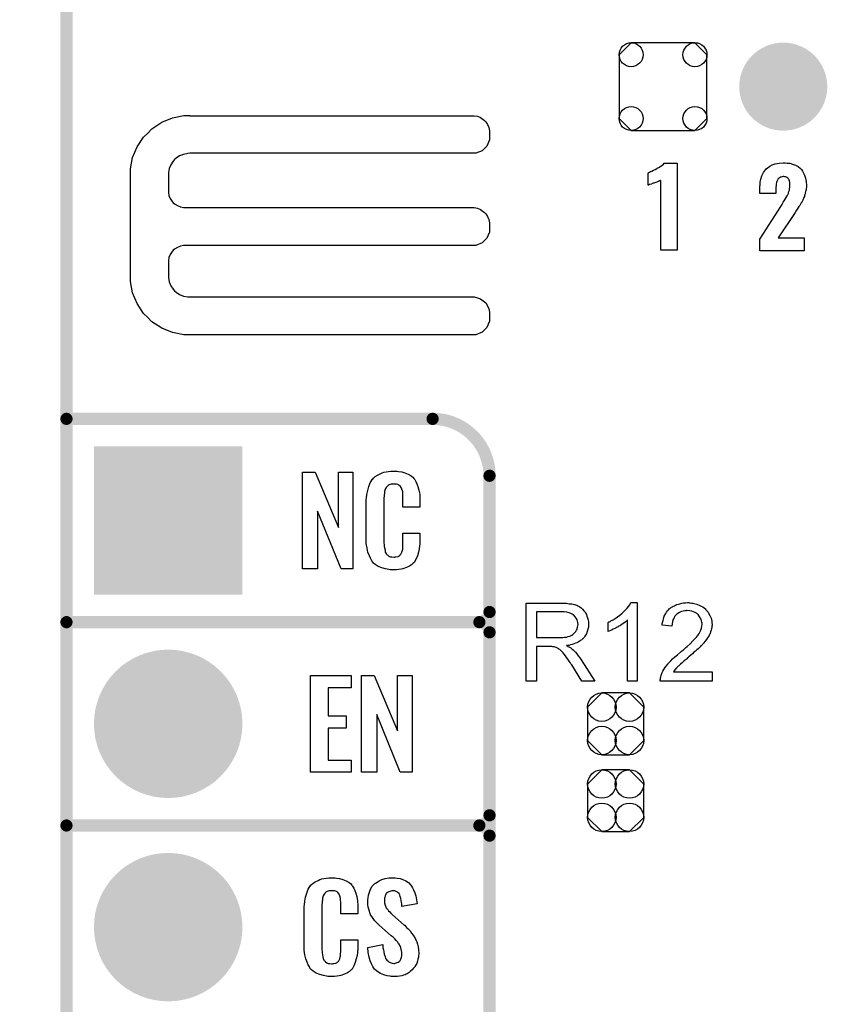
# Model space of a CAD drawing. Extents: x -0.07 to 0.95, y -0.15 to 2.1.
# Tile 7 of 13: x -0.07 to 0.32, y 0.46 to 0.95. Entities that reach past the tile are written whole.
import ezdxf

# ---------------------------------------------------------------- set-up
doc = ezdxf.new("R2010")
doc.units = 0
doc.layers.get('0').update_dxf_attribs({"linetype": 'CONTINUOUS'})
for name, color, linetype in [('gko', 6, 'CONTINUOUS'), ('gto', 2, 'CONTINUOUS'), ('gts', 1, 'CONTINUOUS')]:
    doc.layers.add(name, color=color, linetype=linetype)

# ---------------------------------------------------------------- blocks, each defined once
blk = doc.blocks.new('D34')
at = {"const_width": 0.003}
blk.add_lwpolyline([(-0.0015, 0, 1), (0.0015, 0, 1)], format="xyb", close=True, dxfattribs=at)
blk = doc.blocks.new('D75')
blk.add_lwpolyline([(-0.0068, -0.0152), (0.0068, -0.0152), (0.0138, -0.0082), (0.0138, 0.0082), (0.0068, 0.0152), (-0.0068, 0.0152), (-0.0138, 0.0082), (-0.0138, -0.0082)], close=True)
for centre in [(-0.0068, 0.0082), (0.0068, 0.0082), (-0.0068, -0.0082), (0.0068, -0.0082)]:
    blk.add_circle(centre, 0.007)
blk = doc.blocks.new('D38')
at = {"const_width": 0.0365}
blk.add_lwpolyline([(-0.01825, 0, 1), (0.01825, 0, 1)], format="xyb", close=True, dxfattribs=at)
blk = doc.blocks.new('D39')
at = {"const_width": 0.073}
blk.add_lwpolyline([(-0.0365, 0), (0.0365, 0)], dxfattribs=at)
blk = doc.blocks.new('D42')
at = {"const_width": 0.02165}
blk.add_lwpolyline([(-0.010825, 0, 1), (0.010825, 0, 1)], format="xyb", close=True, dxfattribs=at)
blk = doc.blocks.new('D43')
blk.add_lwpolyline([(0.0216, -0.0157), (0.0216, 0.0157), (0.0157, 0.0216), (-0.0157, 0.0216), (-0.0216, 0.0157), (-0.0216, -0.0157), (-0.0157, -0.0216), (0.0157, -0.0216)], close=True)
for centre in [(-0.0157, 0.0157), (0.0157, 0.0157), (-0.0157, -0.0157), (0.0157, -0.0157)]:
    blk.add_circle(centre, 0.0059)

msp = doc.modelspace()

# ---------------------------------------------------------------- linework, layer by layer
at = {"layer": 'gko', "color": 6, "const_width": 0.006}
msp.add_lwpolyline([(-0.05, -0.15), (-0.05, 2.01)], dxfattribs=at)
at = {"layer": 'gto', "color": 2}
for points in [[(0.0106, 0.8992), (0.0106, 0.8992), (0.0106, 0.8991), (0.1505, 0.8991), (0.1521, 0.8988), (0.1536, 0.8982), (0.1549, 0.8973), (0.1555, 0.8967), (0.1555, 0.8967), (0.1555, 0.8967), (0.1561, 0.8961), (0.157, 0.8948), (0.1576, 0.8933), (0.1579, 0.8917), (0.1579, 0.8909), (0.1579, 0.8909), (0.1579, 0.8872), (0.1567, 0.8842), (0.1543, 0.8818), (0.1513, 0.8806), (0.0106, 0.8806), (0.0096, 0.8805), (0.0075, 0.8801), (0.0056, 0.8793), (0.0039, 0.8782), (0.0031, 0.8775), (0.0024, 0.8767), (0.0013, 0.875), (0.0005, 0.8731), (0.0001, 0.8711), (0.0001, 0.87), (0.0001, 0.8622), (0.0001, 0.8614), (0.0004, 0.8598), (0.001, 0.8583), (0.002, 0.8569), (0.0025, 0.8563), (0.0031, 0.8558), (0.0045, 0.8549), (0.006, 0.8542), (0.0075, 0.8539), (0.0084, 0.8539), (0.1496, 0.8539), (0.1505, 0.8539), (0.1521, 0.8536), (0.1536, 0.8529), (0.1549, 0.852), (0.1555, 0.8515), (0.1561, 0.8509), (0.157, 0.8495), (0.1576, 0.848), (0.1579, 0.8464), (0.1579, 0.8456), (0.1579, 0.8456), (0.1579, 0.8436), (0.1579, 0.8419), (0.1567, 0.8389), (0.1543, 0.8366), (0.1513, 0.8353), (0.1496, 0.8353), (0.1496, 0.8353), (0.0084, 0.8353), (0.0075, 0.8353), (0.006, 0.8349), (0.0045, 0.8343), (0.0031, 0.8334), (0.0025, 0.8329), (0.0025, 0.8329), (0.002, 0.8323), (0.001, 0.8309), (0.0004, 0.8294), (0.0001, 0.8278), (0.0001, 0.827), (0.0001, 0.8205), (0.0001, 0.8195), (0.0005, 0.8174), (0.0013, 0.8155), (0.0024, 0.8138), (0.0031, 0.813), (0.0039, 0.8123), (0.0056, 0.8112), (0.0075, 0.8104), (0.0096, 0.81), (0.0106, 0.81), (0.0106, 0.81), (0.1496, 0.81), (0.1505, 0.81), (0.1521, 0.8096), (0.1536, 0.809), (0.1549, 0.8081), (0.1555, 0.8075), (0.1555, 0.8075), (0.1561, 0.807), (0.157, 0.8056), (0.1576, 0.8041), (0.1579, 0.8025), (0.1579, 0.8017), (0.1579, 0.8017), (0.1579, 0.7997), (0.1579, 0.798), (0.1567, 0.795), (0.1543, 0.7926), (0.1513, 0.7914), (0.0106, 0.7914), (0.0077, 0.7913), (0.0021, 0.7924), (-0.0032, 0.7946), (-0.008, 0.7978), (-0.01, 0.7999), (-0.01, 0.7999), (-0.0121, 0.8019), (-0.0153, 0.8067), (-0.0175, 0.812), (-0.0186, 0.8176), (-0.0185, 0.8205), (-0.0185, 0.8205), (-0.0185, 0.87), (-0.0186, 0.8729), (-0.0175, 0.8785), (-0.0153, 0.8838), (-0.0121, 0.8885), (-0.01, 0.8905), (-0.01, 0.8905), (-0.008, 0.8926), (-0.0032, 0.8959), (0.0021, 0.8981), (0.0077, 0.8992), (0.0106, 0.8992)], [(0.2503, 0.8329), (0.2422, 0.8329), (0.2422, 0.8673), (0.242, 0.8672), (0.2418, 0.8671), (0.2415, 0.867), (0.2411, 0.8668), (0.2405, 0.8666), (0.2397, 0.8663), (0.2387, 0.8659), (0.2387, 0.8659), (0.2384, 0.8659), (0.238, 0.8657), (0.2376, 0.8655), (0.2367, 0.8652), (0.2362, 0.865), (0.236, 0.8649), (0.236, 0.871), (0.2361, 0.871), (0.2363, 0.8712), (0.2367, 0.8714), (0.2372, 0.8716), (0.2378, 0.8719), (0.2386, 0.8723), (0.2394, 0.8727), (0.2403, 0.8732), (0.2404, 0.8733), (0.2407, 0.8734), (0.2412, 0.8737), (0.2417, 0.874), (0.2429, 0.8748), (0.2435, 0.8753), (0.2439, 0.8758), (0.2503, 0.8758), (0.2503, 0.8329)], [(0.3034, 0.8759), (0.3044, 0.8758), (0.3056, 0.8757), (0.3069, 0.8753), (0.3084, 0.8748), (0.3097, 0.8741), (0.3109, 0.8731), (0.311, 0.8729), (0.3114, 0.8726), (0.3118, 0.8719), (0.3124, 0.8709), (0.3129, 0.8698), (0.3134, 0.8684), (0.3137, 0.8667), (0.3138, 0.8648), (0.3138, 0.8647), (0.3138, 0.8644), (0.3138, 0.8639), (0.3137, 0.8633), (0.3136, 0.8626), (0.3134, 0.8619), (0.313, 0.8602), (0.313, 0.8601), (0.3129, 0.8599), (0.3128, 0.8594), (0.3125, 0.8589), (0.312, 0.8576), (0.3113, 0.8563), (0.3112, 0.8562), (0.3111, 0.8559), (0.3109, 0.8556), (0.3105, 0.855), (0.3101, 0.8544), (0.3095, 0.8536), (0.3089, 0.8526), (0.3082, 0.8515), (0.2999, 0.8391), (0.3127, 0.8391), (0.3127, 0.8327), (0.2908, 0.8327), (0.2908, 0.8384), (0.3012, 0.8544), (0.3018, 0.8554), (0.3019, 0.8556), (0.3021, 0.8559), (0.3024, 0.8565), (0.3029, 0.8572), (0.3034, 0.858), (0.3039, 0.8589), (0.3043, 0.8597), (0.3047, 0.8604), (0.3048, 0.8605), (0.3049, 0.8608), (0.305, 0.8612), (0.3052, 0.8618), (0.3054, 0.8624), (0.3055, 0.8632), (0.3057, 0.864), (0.3057, 0.8649), (0.3057, 0.865), (0.3057, 0.8653), (0.3057, 0.8657), (0.3056, 0.8661), (0.3054, 0.8672), (0.3051, 0.8677), (0.3049, 0.8681), (0.3049, 0.8682), (0.3047, 0.8683), (0.3043, 0.8687), (0.3036, 0.869), (0.3031, 0.8691), (0.3026, 0.8692), (0.3023, 0.8692), (0.3019, 0.8691), (0.3014, 0.8689), (0.3009, 0.8688), (0.3004, 0.8684), (0.2999, 0.868), (0.2995, 0.8674), (0.2995, 0.8674), (0.2994, 0.8671), (0.2993, 0.8668), (0.2991, 0.8663), (0.2989, 0.8656), (0.2989, 0.8648), (0.2987, 0.8639), (0.2987, 0.8628), (0.2987, 0.8609), (0.2908, 0.8609), (0.2908, 0.8629), (0.2908, 0.863), (0.2908, 0.8632), (0.2908, 0.8635), (0.2909, 0.8639), (0.2909, 0.8644), (0.291, 0.865), (0.2911, 0.8664), (0.2914, 0.8679), (0.2919, 0.8695), (0.2927, 0.8711), (0.2936, 0.8725), (0.2938, 0.8727), (0.2941, 0.8731), (0.2949, 0.8736), (0.2958, 0.8743), (0.297, 0.8749), (0.2985, 0.8754), (0.3004, 0.8758), (0.3024, 0.876), (0.3029, 0.876), (0.3034, 0.8759)], [(0.0908, 0.6762), (0.0851, 0.6762), (0.0734, 0.7046), (0.0734, 0.6762), (0.066, 0.6762), (0.066, 0.7238), (0.0722, 0.7238), (0.0837, 0.6966), (0.0837, 0.7238), (0.0908, 0.7238), (0.0908, 0.6762)], [(0.112, 0.7242), (0.1126, 0.7242), (0.1132, 0.7241), (0.1148, 0.7239), (0.1164, 0.7235), (0.118, 0.7228), (0.1195, 0.7219), (0.1203, 0.7214), (0.1208, 0.7207), (0.1209, 0.7205), (0.1213, 0.7201), (0.1217, 0.7192), (0.1223, 0.7181), (0.1228, 0.7167), (0.1233, 0.715), (0.1237, 0.7129), (0.1238, 0.7106), (0.1238, 0.7066), (0.1154, 0.7066), (0.1154, 0.7107), (0.1154, 0.7108), (0.1154, 0.7111), (0.1154, 0.7116), (0.1154, 0.7121), (0.1154, 0.7134), (0.1153, 0.7141), (0.1152, 0.7146), (0.1152, 0.7147), (0.1151, 0.7149), (0.1149, 0.7154), (0.1145, 0.7163), (0.114, 0.717), (0.1138, 0.7172), (0.1136, 0.7173), (0.1132, 0.7175), (0.1129, 0.7177), (0.1123, 0.7178), (0.1116, 0.7179), (0.1105, 0.7179), (0.1102, 0.7179), (0.1097, 0.7179), (0.1087, 0.7175), (0.1082, 0.7173), (0.1078, 0.7169), (0.1076, 0.7167), (0.1072, 0.7163), (0.1067, 0.7154), (0.1064, 0.7143), (0.1064, 0.7142), (0.1064, 0.7141), (0.1063, 0.7137), (0.1063, 0.7132), (0.1062, 0.7127), (0.1062, 0.7119), (0.1061, 0.7111), (0.1061, 0.7102), (0.1061, 0.6895), (0.1061, 0.6894), (0.1061, 0.6889), (0.1062, 0.6882), (0.1062, 0.6873), (0.1066, 0.6854), (0.1067, 0.6845), (0.1071, 0.6837), (0.1072, 0.6836), (0.1073, 0.6834), (0.1076, 0.6832), (0.108, 0.6829), (0.1085, 0.6825), (0.1092, 0.6822), (0.11, 0.6821), (0.1109, 0.682), (0.1113, 0.682), (0.1116, 0.6821), (0.112, 0.6821), (0.113, 0.6823), (0.1135, 0.6826), (0.1139, 0.6829), (0.114, 0.6829), (0.1141, 0.6831), (0.1144, 0.6835), (0.1149, 0.6844), (0.1152, 0.6854), (0.1152, 0.6855), (0.1153, 0.6857), (0.1153, 0.686), (0.1154, 0.6865), (0.1154, 0.687), (0.1154, 0.6878), (0.1154, 0.6886), (0.1154, 0.6895), (0.1154, 0.6938), (0.1238, 0.6938), (0.1238, 0.69), (0.1238, 0.6899), (0.1238, 0.6897), (0.1238, 0.6894), (0.1238, 0.6889), (0.1237, 0.6883), (0.1236, 0.6876), (0.1234, 0.6861), (0.123, 0.6844), (0.1226, 0.6826), (0.1218, 0.6809), (0.1209, 0.6794), (0.1208, 0.6792), (0.1203, 0.6788), (0.1196, 0.6782), (0.1186, 0.6775), (0.1172, 0.6769), (0.1154, 0.6762), (0.1145, 0.676), (0.1134, 0.6759), (0.1122, 0.6757), (0.1102, 0.6757), (0.1097, 0.6758), (0.1091, 0.6758), (0.1084, 0.6759), (0.1068, 0.6762), (0.1051, 0.6767), (0.1033, 0.6774), (0.1018, 0.6784), (0.101, 0.679), (0.1004, 0.6797), (0.1004, 0.6798), (0.1003, 0.6799), (0.1001, 0.6802), (0.0999, 0.6805), (0.0994, 0.6814), (0.0989, 0.6827), (0.0982, 0.6844), (0.0978, 0.6864), (0.0974, 0.6887), (0.0973, 0.6914), (0.0973, 0.7083), (0.0973, 0.7084), (0.0973, 0.7087), (0.0973, 0.7091), (0.0974, 0.7096), (0.0974, 0.7103), (0.0975, 0.711), (0.0977, 0.7128), (0.0981, 0.7147), (0.0986, 0.7167), (0.0993, 0.7186), (0.1004, 0.7203), (0.1004, 0.7204), (0.1006, 0.7204), (0.1009, 0.7209), (0.1018, 0.7216), (0.1029, 0.7223), (0.1042, 0.723), (0.1052, 0.7234), (0.1061, 0.7237), (0.1071, 0.724), (0.1083, 0.7241), (0.1095, 0.7243), (0.1116, 0.7243), (0.112, 0.7242)], [(0.1943, 0.6594), (0.1948, 0.6594), (0.1959, 0.6593), (0.1971, 0.6591), (0.1985, 0.659), (0.1997, 0.6587), (0.2003, 0.6585), (0.2008, 0.6584), (0.2009, 0.6584), (0.2009, 0.6583), (0.2013, 0.6581), (0.2018, 0.6579), (0.2024, 0.6575), (0.203, 0.657), (0.2037, 0.6564), (0.2044, 0.6556), (0.2051, 0.6547), (0.2051, 0.6546), (0.2051, 0.6546), (0.2054, 0.6542), (0.2056, 0.6537), (0.2059, 0.653), (0.2062, 0.6521), (0.2065, 0.6511), (0.2066, 0.6501), (0.2067, 0.6489), (0.2067, 0.6489), (0.2067, 0.6488), (0.2067, 0.6485), (0.2066, 0.6482), (0.2066, 0.6479), (0.2066, 0.6475), (0.2064, 0.6465), (0.206, 0.6454), (0.2056, 0.6443), (0.2049, 0.6431), (0.2045, 0.6425), (0.204, 0.642), (0.204, 0.6419), (0.2039, 0.6419), (0.2037, 0.6417), (0.2035, 0.6415), (0.2033, 0.6413), (0.2029, 0.6411), (0.2025, 0.6408), (0.202, 0.6405), (0.2015, 0.6402), (0.2009, 0.6399), (0.2002, 0.6396), (0.1995, 0.6393), (0.1986, 0.6391), (0.1978, 0.6388), (0.1969, 0.6386), (0.1959, 0.6385), (0.196, 0.6384), (0.1962, 0.6383), (0.1965, 0.6381), (0.197, 0.6379), (0.198, 0.6373), (0.1985, 0.6369), (0.1989, 0.6365), (0.199, 0.6364), (0.1993, 0.6362), (0.1998, 0.6357), (0.2003, 0.6352), (0.2009, 0.6344), (0.2016, 0.6335), (0.2024, 0.6325), (0.2031, 0.6314), (0.2097, 0.621), (0.2034, 0.621), (0.1984, 0.629), (0.1984, 0.629), (0.1983, 0.6292), (0.1981, 0.6293), (0.198, 0.6295), (0.1976, 0.6302), (0.1971, 0.6309), (0.1965, 0.6318), (0.1959, 0.6327), (0.1953, 0.6335), (0.1947, 0.6343), (0.1946, 0.6343), (0.1945, 0.6345), (0.1942, 0.6349), (0.1938, 0.6353), (0.193, 0.6361), (0.1925, 0.6365), (0.1921, 0.6368), (0.192, 0.6369), (0.1919, 0.6369), (0.1917, 0.637), (0.1914, 0.6372), (0.191, 0.6374), (0.1907, 0.6375), (0.1898, 0.6378), (0.1897, 0.6378), (0.1896, 0.6379), (0.1894, 0.6379), (0.1891, 0.6379), (0.1887, 0.638), (0.1883, 0.638), (0.1877, 0.638), (0.1811, 0.638), (0.1811, 0.621), (0.176, 0.621), (0.176, 0.6594), (0.1938, 0.6594), (0.1943, 0.6594)], [(0.2305, 0.621), (0.2258, 0.621), (0.2258, 0.651), (0.2257, 0.651), (0.2255, 0.6507), (0.2251, 0.6504), (0.2246, 0.65), (0.224, 0.6495), (0.2232, 0.649), (0.2223, 0.6484), (0.2213, 0.6478), (0.2212, 0.6478), (0.2212, 0.6477), (0.2208, 0.6475), (0.2203, 0.6472), (0.2196, 0.6469), (0.2188, 0.6465), (0.218, 0.6461), (0.2172, 0.6457), (0.2163, 0.6454), (0.2163, 0.6499), (0.2164, 0.6499), (0.2165, 0.65), (0.2167, 0.6501), (0.217, 0.6502), (0.2173, 0.6504), (0.2177, 0.6506), (0.2187, 0.6512), (0.2198, 0.6518), (0.2209, 0.6526), (0.2221, 0.6535), (0.2232, 0.6544), (0.2233, 0.6545), (0.2233, 0.6545), (0.2235, 0.6547), (0.2237, 0.6549), (0.2242, 0.6554), (0.2249, 0.6561), (0.2256, 0.6569), (0.2263, 0.6577), (0.2269, 0.6586), (0.2274, 0.6596), (0.2305, 0.6596), (0.2305, 0.621)], [(0.2563, 0.6595), (0.2567, 0.6595), (0.2573, 0.6594), (0.2579, 0.6593), (0.2585, 0.6592), (0.2599, 0.6588), (0.2614, 0.6582), (0.2621, 0.6579), (0.2628, 0.6575), (0.2635, 0.657), (0.2641, 0.6565), (0.2641, 0.6564), (0.2642, 0.6564), (0.2644, 0.6561), (0.2646, 0.6559), (0.2649, 0.6556), (0.2651, 0.6552), (0.2654, 0.6549), (0.2657, 0.6544), (0.2663, 0.6533), (0.2669, 0.652), (0.2671, 0.6513), (0.2672, 0.6505), (0.2673, 0.6497), (0.2674, 0.6489), (0.2674, 0.6488), (0.2674, 0.6485), (0.2673, 0.6481), (0.2672, 0.6475), (0.2671, 0.6468), (0.2669, 0.646), (0.2667, 0.6452), (0.2664, 0.6444), (0.2663, 0.6443), (0.2662, 0.644), (0.266, 0.6435), (0.2656, 0.6429), (0.2652, 0.6423), (0.2646, 0.6414), (0.264, 0.6406), (0.2632, 0.6396), (0.2631, 0.6395), (0.2628, 0.6392), (0.2625, 0.6389), (0.2622, 0.6386), (0.2619, 0.6383), (0.2615, 0.6379), (0.261, 0.6374), (0.2605, 0.6369), (0.2599, 0.6364), (0.2592, 0.6358), (0.2585, 0.6352), (0.2578, 0.6344), (0.2569, 0.6337), (0.256, 0.6329), (0.2559, 0.6329), (0.2558, 0.6328), (0.2556, 0.6326), (0.2553, 0.6324), (0.255, 0.632), (0.2546, 0.6317), (0.2537, 0.631), (0.2528, 0.6302), (0.2519, 0.6293), (0.2511, 0.6286), (0.2508, 0.6283), (0.2505, 0.628), (0.2504, 0.628), (0.2503, 0.6278), (0.25, 0.6276), (0.2498, 0.6273), (0.2495, 0.6269), (0.2491, 0.6265), (0.2485, 0.6256), (0.2674, 0.6256), (0.2674, 0.621), (0.2419, 0.621), (0.2419, 0.6211), (0.2419, 0.6213), (0.2419, 0.6216), (0.242, 0.6221), (0.242, 0.6226), (0.2422, 0.6231), (0.2423, 0.6237), (0.2425, 0.6243), (0.2425, 0.6243), (0.2425, 0.6244), (0.2427, 0.6247), (0.2429, 0.6252), (0.2432, 0.6259), (0.2437, 0.6267), (0.2442, 0.6275), (0.2448, 0.6284), (0.2456, 0.6294), (0.2456, 0.6294), (0.2457, 0.6295), (0.246, 0.6298), (0.2465, 0.6303), (0.2472, 0.631), (0.248, 0.6319), (0.2491, 0.6329), (0.2504, 0.634), (0.2518, 0.6352), (0.2518, 0.6352), (0.252, 0.6354), (0.2524, 0.6357), (0.2528, 0.636), (0.2533, 0.6364), (0.2539, 0.6369), (0.2545, 0.6375), (0.2552, 0.6381), (0.2566, 0.6394), (0.258, 0.6408), (0.2586, 0.6414), (0.2592, 0.6421), (0.2598, 0.6427), (0.2602, 0.6433), (0.2602, 0.6434), (0.2604, 0.6434), (0.2605, 0.6436), (0.2606, 0.6438), (0.261, 0.6444), (0.2614, 0.6451), (0.2618, 0.646), (0.2622, 0.647), (0.2624, 0.648), (0.2625, 0.649), (0.2625, 0.6491), (0.2625, 0.6491), (0.2625, 0.6495), (0.2624, 0.65), (0.2622, 0.6506), (0.262, 0.6514), (0.2616, 0.6522), (0.2611, 0.653), (0.2605, 0.6537), (0.2604, 0.6539), (0.2601, 0.6541), (0.2597, 0.6544), (0.2591, 0.6547), (0.2583, 0.6551), (0.2574, 0.6554), (0.2564, 0.6556), (0.2552, 0.6557), (0.2549, 0.6557), (0.2546, 0.6556), (0.254, 0.6556), (0.2532, 0.6554), (0.2524, 0.6552), (0.2514, 0.6548), (0.2505, 0.6543), (0.2497, 0.6536), (0.2496, 0.6535), (0.2494, 0.6532), (0.249, 0.6528), (0.2487, 0.6521), (0.2483, 0.6514), (0.248, 0.6504), (0.2478, 0.6492), (0.2476, 0.648), (0.2428, 0.6485), (0.2428, 0.6485), (0.2429, 0.6487), (0.2429, 0.649), (0.2429, 0.6494), (0.243, 0.6498), (0.2432, 0.6503), (0.2433, 0.6509), (0.2435, 0.6515), (0.2439, 0.6529), (0.2446, 0.6542), (0.245, 0.6549), (0.2455, 0.6555), (0.246, 0.6561), (0.2465, 0.6567), (0.2466, 0.6567), (0.2467, 0.6568), (0.2469, 0.657), (0.2472, 0.6571), (0.2475, 0.6574), (0.2479, 0.6576), (0.2483, 0.6579), (0.2489, 0.6581), (0.2495, 0.6584), (0.2501, 0.6587), (0.2509, 0.6589), (0.2516, 0.6591), (0.2525, 0.6593), (0.2534, 0.6595), (0.2543, 0.6595), (0.2553, 0.6596), (0.2559, 0.6596), (0.2563, 0.6595)], [(0.1932, 0.6551), (0.1811, 0.6551), (0.1811, 0.6424), (0.1925, 0.6424), (0.1932, 0.6425), (0.194, 0.6425), (0.1949, 0.6426), (0.1958, 0.6427), (0.1966, 0.6429), (0.1974, 0.6431), (0.1975, 0.6431), (0.1978, 0.6433), (0.1981, 0.6434), (0.1985, 0.6436), (0.199, 0.644), (0.1995, 0.6444), (0.2, 0.6449), (0.2004, 0.6454), (0.2005, 0.6455), (0.2006, 0.6457), (0.2008, 0.646), (0.201, 0.6465), (0.2011, 0.647), (0.2013, 0.6475), (0.2014, 0.6482), (0.2015, 0.6489), (0.2015, 0.6489), (0.2015, 0.649), (0.2014, 0.6493), (0.2014, 0.6498), (0.2013, 0.6505), (0.201, 0.6511), (0.2006, 0.6519), (0.2001, 0.6526), (0.1995, 0.6534), (0.1994, 0.6534), (0.1991, 0.6536), (0.1986, 0.6539), (0.1979, 0.6542), (0.1971, 0.6546), (0.196, 0.6549), (0.1947, 0.6551), (0.1932, 0.6551)], [(0.0899, 0.6177), (0.0786, 0.6177), (0.0786, 0.604), (0.0875, 0.604), (0.0875, 0.5979), (0.0786, 0.5979), (0.0786, 0.5821), (0.09, 0.5821), (0.09, 0.5762), (0.0699, 0.5762), (0.0699, 0.6238), (0.0899, 0.6238), (0.0899, 0.6177)], [(0.1199, 0.5762), (0.1141, 0.5762), (0.1025, 0.6046), (0.1025, 0.5762), (0.0951, 0.5762), (0.0951, 0.6238), (0.1012, 0.6238), (0.1128, 0.5966), (0.1128, 0.6238), (0.1199, 0.6238), (0.1199, 0.5762)], [(0.0815, 0.5242), (0.0821, 0.5242), (0.0827, 0.5241), (0.0843, 0.5239), (0.0858, 0.5235), (0.0875, 0.5228), (0.089, 0.5219), (0.0897, 0.5214), (0.0903, 0.5207), (0.0904, 0.5205), (0.0907, 0.5201), (0.0912, 0.5192), (0.0918, 0.5181), (0.0923, 0.5167), (0.0928, 0.515), (0.0931, 0.513), (0.0932, 0.5106), (0.0932, 0.5066), (0.0849, 0.5066), (0.0849, 0.5107), (0.0849, 0.5108), (0.0849, 0.5111), (0.0849, 0.5116), (0.0849, 0.5121), (0.0848, 0.5134), (0.0847, 0.5141), (0.0846, 0.5146), (0.0846, 0.5147), (0.0845, 0.5149), (0.0844, 0.5154), (0.084, 0.5163), (0.0834, 0.517), (0.0833, 0.5172), (0.0831, 0.5173), (0.0827, 0.5175), (0.0823, 0.5177), (0.0818, 0.5178), (0.0811, 0.5179), (0.08, 0.5179), (0.0796, 0.5179), (0.0792, 0.5179), (0.0782, 0.5175), (0.0777, 0.5173), (0.0772, 0.5169), (0.0771, 0.5167), (0.0767, 0.5163), (0.0762, 0.5154), (0.0759, 0.5143), (0.0759, 0.5142), (0.0759, 0.5141), (0.0758, 0.5137), (0.0758, 0.5132), (0.0757, 0.5127), (0.0757, 0.5119), (0.0756, 0.5111), (0.0756, 0.5102), (0.0756, 0.4895), (0.0756, 0.4894), (0.0756, 0.4889), (0.0757, 0.4882), (0.0757, 0.4873), (0.076, 0.4854), (0.0762, 0.4845), (0.0766, 0.4837), (0.0767, 0.4836), (0.0768, 0.4834), (0.0771, 0.4832), (0.0774, 0.4829), (0.078, 0.4825), (0.0786, 0.4822), (0.0795, 0.4821), (0.0804, 0.482), (0.0808, 0.482), (0.0811, 0.4821), (0.0815, 0.4821), (0.0825, 0.4823), (0.083, 0.4826), (0.0833, 0.4829), (0.0834, 0.4829), (0.0835, 0.4831), (0.0839, 0.4835), (0.0844, 0.4844), (0.0846, 0.4854), (0.0846, 0.4855), (0.0847, 0.4857), (0.0847, 0.486), (0.0848, 0.4865), (0.0848, 0.487), (0.0849, 0.4878), (0.0849, 0.4886), (0.0849, 0.4895), (0.0849, 0.4938), (0.0932, 0.4938), (0.0932, 0.49), (0.0932, 0.4899), (0.0932, 0.4897), (0.0932, 0.4894), (0.0932, 0.4889), (0.0931, 0.4883), (0.0931, 0.4876), (0.0929, 0.4861), (0.0925, 0.4844), (0.092, 0.4826), (0.0913, 0.4809), (0.0904, 0.4794), (0.0903, 0.4792), (0.0898, 0.4788), (0.0891, 0.4782), (0.0881, 0.4775), (0.0867, 0.4769), (0.0849, 0.4762), (0.084, 0.476), (0.0829, 0.4759), (0.0817, 0.4757), (0.0796, 0.4757), (0.0792, 0.4758), (0.0785, 0.4758), (0.0779, 0.4759), (0.0763, 0.4762), (0.0746, 0.4767), (0.0728, 0.4774), (0.0712, 0.4784), (0.0705, 0.479), (0.0698, 0.4797), (0.0698, 0.4798), (0.0697, 0.4799), (0.0696, 0.4802), (0.0694, 0.4805), (0.0689, 0.4814), (0.0684, 0.4827), (0.0677, 0.4844), (0.0672, 0.4864), (0.0669, 0.4887), (0.0668, 0.4914), (0.0668, 0.5083), (0.0668, 0.5084), (0.0668, 0.5087), (0.0668, 0.5091), (0.0669, 0.5096), (0.0669, 0.5103), (0.067, 0.511), (0.0672, 0.5128), (0.0675, 0.5147), (0.0681, 0.5167), (0.0688, 0.5186), (0.0698, 0.5203), (0.0698, 0.5203), (0.07, 0.5204), (0.0704, 0.5209), (0.0712, 0.5216), (0.0723, 0.5223), (0.0737, 0.523), (0.0746, 0.5234), (0.0756, 0.5237), (0.0766, 0.524), (0.0778, 0.5241), (0.079, 0.5243), (0.081, 0.5243), (0.0815, 0.5242)], [(0.1116, 0.5242), (0.1126, 0.5241), (0.114, 0.5239), (0.1154, 0.5235), (0.1168, 0.5228), (0.1181, 0.522), (0.1192, 0.5208), (0.1193, 0.5206), (0.1197, 0.5202), (0.1201, 0.5194), (0.1206, 0.5183), (0.1212, 0.5169), (0.1217, 0.5154), (0.1221, 0.5135), (0.1224, 0.5114), (0.1149, 0.5101), (0.1149, 0.5103), (0.1149, 0.5107), (0.1148, 0.5114), (0.1147, 0.5122), (0.1144, 0.5141), (0.1141, 0.515), (0.1139, 0.5158), (0.1139, 0.5159), (0.1137, 0.5161), (0.1135, 0.5165), (0.1131, 0.5168), (0.1127, 0.5172), (0.1121, 0.5176), (0.1114, 0.5178), (0.1105, 0.5179), (0.1103, 0.5179), (0.1099, 0.5178), (0.1094, 0.5177), (0.1084, 0.5174), (0.1079, 0.517), (0.1074, 0.5167), (0.1074, 0.5166), (0.1072, 0.5165), (0.107, 0.5162), (0.1068, 0.5158), (0.1067, 0.5154), (0.1065, 0.5148), (0.1064, 0.5142), (0.1063, 0.5134), (0.1063, 0.5133), (0.1063, 0.513), (0.1064, 0.5126), (0.1064, 0.512), (0.1067, 0.5108), (0.1072, 0.5095), (0.1073, 0.5094), (0.1074, 0.5092), (0.1076, 0.509), (0.108, 0.5086), (0.1083, 0.508), (0.1089, 0.5076), (0.1094, 0.5069), (0.1102, 0.5063), (0.1161, 0.501), (0.1163, 0.5009), (0.1166, 0.5005), (0.1172, 0.4999), (0.118, 0.4992), (0.1189, 0.4982), (0.1197, 0.4971), (0.1205, 0.496), (0.1213, 0.4948), (0.1214, 0.4946), (0.1215, 0.4943), (0.1219, 0.4935), (0.1223, 0.4927), (0.1226, 0.4916), (0.1229, 0.4903), (0.1231, 0.4888), (0.1232, 0.4872), (0.1232, 0.487), (0.1232, 0.4867), (0.1231, 0.486), (0.123, 0.4852), (0.1228, 0.4843), (0.1226, 0.4833), (0.1222, 0.4821), (0.1216, 0.4811), (0.1215, 0.481), (0.1214, 0.4807), (0.121, 0.4802), (0.1205, 0.4796), (0.12, 0.479), (0.1192, 0.4784), (0.1184, 0.4777), (0.1175, 0.4771), (0.1174, 0.477), (0.117, 0.4769), (0.1165, 0.4766), (0.1157, 0.4764), (0.1148, 0.4761), (0.1138, 0.4759), (0.1126, 0.4758), (0.1113, 0.4757), (0.1106, 0.4757), (0.1103, 0.4758), (0.1097, 0.4758), (0.1091, 0.4759), (0.1077, 0.4761), (0.1061, 0.4765), (0.1044, 0.4772), (0.103, 0.478), (0.1016, 0.4792), (0.1015, 0.4794), (0.1011, 0.4798), (0.1006, 0.4807), (0.1, 0.4819), (0.0993, 0.4834), (0.0988, 0.4853), (0.0983, 0.4875), (0.0981, 0.49), (0.1055, 0.4915), (0.1055, 0.4914), (0.1055, 0.4913), (0.1056, 0.4908), (0.1056, 0.4899), (0.1058, 0.4889), (0.106, 0.4878), (0.1062, 0.4867), (0.1066, 0.4856), (0.1069, 0.4846), (0.107, 0.4845), (0.1072, 0.4842), (0.1075, 0.4838), (0.108, 0.4834), (0.1085, 0.483), (0.1092, 0.4826), (0.1101, 0.4823), (0.111, 0.4822), (0.1113, 0.4822), (0.1116, 0.4823), (0.1121, 0.4824), (0.113, 0.4828), (0.1135, 0.4831), (0.1139, 0.4834), (0.114, 0.4835), (0.1141, 0.4836), (0.1142, 0.4839), (0.1144, 0.4843), (0.1146, 0.4847), (0.1147, 0.4853), (0.1149, 0.4859), (0.1149, 0.4867), (0.1149, 0.4868), (0.1149, 0.4871), (0.1148, 0.4877), (0.1147, 0.4883), (0.1143, 0.4899), (0.1141, 0.4908), (0.1136, 0.4915), (0.1135, 0.4916), (0.1134, 0.4919), (0.113, 0.4922), (0.1127, 0.4928), (0.1121, 0.4934), (0.1115, 0.4942), (0.1106, 0.495), (0.1097, 0.4958), (0.1037, 0.501), (0.1036, 0.5011), (0.1032, 0.5015), (0.1028, 0.5019), (0.1021, 0.5026), (0.1015, 0.5033), (0.1007, 0.5043), (0.1001, 0.5052), (0.0995, 0.5061), (0.0994, 0.5062), (0.0993, 0.5066), (0.0991, 0.5071), (0.0989, 0.5079), (0.0986, 0.5088), (0.0983, 0.5099), (0.0982, 0.5112), (0.0981, 0.5126), (0.0981, 0.5127), (0.0981, 0.5129), (0.0981, 0.5131), (0.0982, 0.5135), (0.0983, 0.5145), (0.0985, 0.5158), (0.099, 0.5172), (0.0995, 0.5186), (0.1003, 0.5201), (0.1014, 0.5213), (0.1016, 0.5214), (0.102, 0.5217), (0.1028, 0.5222), (0.1038, 0.5228), (0.1051, 0.5234), (0.1067, 0.5239), (0.1085, 0.5242), (0.1105, 0.5243), (0.1111, 0.5243), (0.1116, 0.5242)]]:
    msp.add_lwpolyline(points, dxfattribs=at)
at = {"layer": 'gto', "color": 2, "const_width": 0.006}
for points in [[(-0.05, 0.75), (0.13, 0.75)], [(0.158, 0.722), (0.158, 0.722)], [(0.158, 0.722), (0.158, 0.722)], [(0.158, -0.022), (0.158, 0.722)], [(-0.05, 0.65), (0.153, 0.65)], [(-0.05, 0.65), (0.153, 0.65)], [(0.153, 0.65), (0.153, 0.65)], [(0.153, 0.65), (0.153, 0.65)], [(0.158, 0.645), (0.158, 0.645)], [(0.158, 0.645), (0.158, 0.645)], [(0.158, 0.645), (0.158, 0.645)], [(0.158, 0.645), (0.158, 0.645)], [(0.158, 0.555), (0.158, 0.645)], [(-0.05, 0.55), (0.153, 0.55)], [(-0.05, 0.55), (0.153, 0.55)], [(0.153, 0.55), (0.153, 0.55)], [(0.153, 0.55), (0.153, 0.55)], [(0.158, 0.545), (0.158, 0.545)], [(0.158, 0.545), (0.158, 0.545)], [(0.158, 0.545), (0.158, 0.545)], [(0.158, 0.545), (0.158, 0.545)], [(0.158, 0.455), (0.158, 0.545)]]:
    msp.add_lwpolyline(points, dxfattribs=at)
for points in [[(0.158, 0.722, 0.414214), (0.13, 0.75)], [(0.153, 0.65, 0.414214), (0.158, 0.655)], [(0.158, 0.645, 0.414214), (0.153, 0.65)], [(0.158, 0.645, 0.414214), (0.153, 0.65)], [(0.153, 0.55, 0.414214), (0.158, 0.555)], [(0.158, 0.545, 0.414214), (0.153, 0.55)], [(0.158, 0.545, 0.414214), (0.153, 0.55)]]:
    msp.add_lwpolyline(points, format="xyb", dxfattribs=at)

# ---------------------------------------------------------------- block references
at = {"layer": 'gto'}
for p in [(-0.05, 0.75), (0.13, 0.75), (0.13, 0.75), (0.158, 0.722), (0.158, 0.722), (0.158, 0.722), (0.158, 0.722), (0.158, 0.655), (-0.05, 0.65), (-0.05, 0.65), (0.153, 0.65), (0.153, 0.65), (0.153, 0.65), (0.153, 0.65), (0.153, 0.65), (0.153, 0.65), (0.153, 0.65), (0.158, 0.645), (0.158, 0.645), (0.158, 0.645), (0.158, 0.645), (0.158, 0.645), (0.158, 0.645), (0.158, 0.645), (0.158, 0.555), (0.158, 0.555), (-0.05, 0.55), (-0.05, 0.55), (0.153, 0.55), (0.153, 0.55), (0.153, 0.55), (0.153, 0.55), (0.153, 0.55), (0.153, 0.55), (0.153, 0.55), (0.158, 0.545), (0.158, 0.545), (0.158, 0.545), (0.158, 0.545), (0.158, 0.545), (0.158, 0.545), (0.158, 0.545)]:
    msp.add_blockref('D34', p, dxfattribs=at)
at = {"layer": 'gts'}
for name, p in [('D43', (0.2433, 0.9134)), ('D42', (0.3024, 0.9134)), ('D39', (0, 0.7)), ('D38', (0, 0.6)), ('D75', (0.22, 0.6)), ('D75', (0.22, 0.5622)), ('D38', (0, 0.5))]:
    msp.add_blockref(name, p, dxfattribs=at)

doc.saveas('drawing.dxf')
